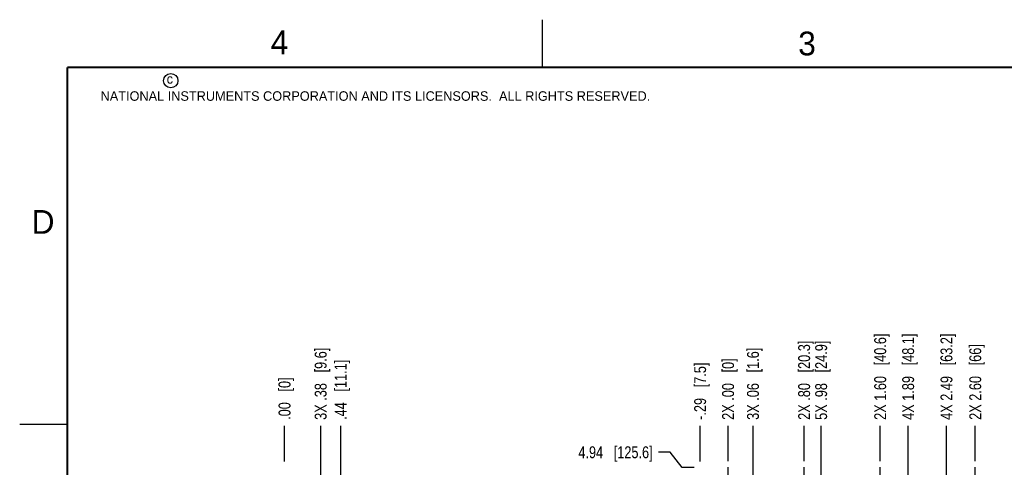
# Model space of a CAD drawing. Header units: inches. Extents: x 0 to 22, y 0 to 17.
# Tile 45 of 114: x 0 to 10.4, y 12.3 to 17. Entities that reach past the tile are written whole.
import ezdxf

# ---------------------------------------------------------------- set-up
doc = ezdxf.new("R2010")
doc.units = ezdxf.units.IN
doc.header["$LTSCALE"] = 1.21
doc.header["$MEASUREMENT"] = 0
doc.linetypes.add('CENTER', pattern=[0.6, 0.375, -0.075, 0.075, -0.075])
doc.layers.get('0').update_dxf_attribs({"linetype": 'CONTINUOUS'})
doc.layers.add('02___PRT_ALL_AXES', color=7, linetype='CONTINUOUS')
doc.layers.add('DIMENSIONS', color=7, linetype='CONTINUOUS')
doc.styles.get("Standard").update_dxf_attribs({"font": 'txt', "width": 0.8})
doc.styles.add('TEXTSTYLE_2', font='txt')
doc.dimstyles.new('DIMSTYLE_1', dxfattribs={"dimtxt": 0.125, "dimasz": 0.18, "dimexe": 0.125, "dimexo": 0.0625, "dimgap": 0.03125, "dimtad": 0, "dimtih": 1, "dimtoh": 1, "dimzin": 4, "dimdsep": 46, "dimtxsty": 'STANDARD', "dimblk": '_FILLED', "dimblk1": '_FILLED', "dimblk2": '_FILLED', "dimcen": 0.09, "dimadec": 0, "dimazin": 0, "dimtp": 0.01, "dimtm": 0.01, "dimtfac": 1, "dimtofl": 0, "dimtmove": 0, "dimatfit": 3, "dimldrblk": '_FILLED', "dimfxl": 1, "dimtolj": 1, "dimtzin": 4, "dimarcsym": 0})

# ---------------------------------------------------------------- blocks, each defined once
blk = doc.blocks.new('*D0')
at = {"layer": 'DIMENSIONS', "color": 2, "linetype": 'CONTINUOUS'}
blk.add_line((8.251, 12.361), (8.251, 12.733), dxfattribs=at)
at = {"layer": 'DIMENSIONS', "color": 2, "linetype": 'CONTINUOUS', "insert": (8.188, 12.795), "char_height": 0.125, "width": 1.325, "attachment_point": 1, "rotation": 90, "line_spacing_factor": 0.9}
blk.add_mtext('2X .80{\\Ftxt.shx;\\W1.000000;\\H0.125000; }[20.3]', dxfattribs=at)
blk = doc.blocks.new('_FILLED')
at = {"color": 0, "linetype": 'BYBLOCK'}
blk.add_solid([(0, 0), (-1, 0.174), (-1, -0.174)], dxfattribs=at)
blk = doc.blocks.new('*D1')
at = {"layer": 'DIMENSIONS', "color": 2, "linetype": 'CONTINUOUS'}
blk.add_line((7.451, 12.361), (7.451, 12.733), dxfattribs=at)
at = {"layer": 'DIMENSIONS', "color": 2, "linetype": 'CONTINUOUS', "insert": (7.388, 12.795), "char_height": 0.125, "width": 1.025, "attachment_point": 1, "rotation": 90, "line_spacing_factor": 0.9}
blk.add_mtext('2X .00{\\Ftxt.shx;\\W1.000000;\\H0.125000; }[0]', dxfattribs=at)
blk = doc.blocks.new('*D2')
at = {"layer": 'DIMENSIONS', "color": 2, "linetype": 'CONTINUOUS'}
blk.add_line((9.051, 12.361), (9.051, 12.733), dxfattribs=at)
at = {"layer": 'DIMENSIONS', "color": 2, "linetype": 'CONTINUOUS', "insert": (8.988, 12.795), "char_height": 0.125, "width": 1.425, "attachment_point": 1, "rotation": 90, "line_spacing_factor": 0.9}
blk.add_mtext('2X 1.60{\\Ftxt.shx;\\W1.000000;\\H0.125000; }[40.6]', dxfattribs=at)
blk = doc.blocks.new('*D3')
at = {"layer": 'DIMENSIONS', "color": 2, "linetype": 'CONTINUOUS'}
blk.add_line((10.051, 12.361), (10.051, 12.733), dxfattribs=at)
at = {"layer": 'DIMENSIONS', "color": 2, "linetype": 'CONTINUOUS', "insert": (9.988, 12.795), "char_height": 0.125, "width": 1.225, "attachment_point": 1, "rotation": 90, "line_spacing_factor": 0.9}
blk.add_mtext('2X 2.60{\\Ftxt.shx;\\W1.000000;\\H0.125000; }[66]', dxfattribs=at)
blk = doc.blocks.new('*D4')
at = {"layer": 'DIMENSIONS', "color": 2, "linetype": 'CONTINUOUS'}
blk.add_line((10.651, 12.361), (10.651, 12.733), dxfattribs=at)
at = {"layer": 'DIMENSIONS', "color": 2, "linetype": 'CONTINUOUS', "insert": (10.588, 12.795), "char_height": 0.125, "width": 1.425, "attachment_point": 1, "rotation": 90, "line_spacing_factor": 0.9}
blk.add_mtext('2X 3.20{\\Ftxt.shx;\\W1.000000;\\H0.125000; }[81.3]', dxfattribs=at)
blk = doc.blocks.new('*D5')
at = {"layer": 'DIMENSIONS', "color": 2, "linetype": 'CONTINUOUS'}
blk.add_line((11.451, 12.361), (11.451, 12.733), dxfattribs=at)
at = {"layer": 'DIMENSIONS', "color": 2, "linetype": 'CONTINUOUS', "insert": (11.388, 12.795), "char_height": 0.125, "width": 1.525, "attachment_point": 1, "rotation": 90, "line_spacing_factor": 0.9}
blk.add_mtext('2X 4.00{\\Ftxt.shx;\\W1.000000;\\H0.125000; }[101.6]', dxfattribs=at)
blk = doc.blocks.new('*D6')
at = {"layer": 'DIMENSIONS', "color": 2, "linetype": 'CONTINUOUS'}
blk.add_line((12.251, 12.361), (12.251, 12.733), dxfattribs=at)
at = {"layer": 'DIMENSIONS', "color": 2, "linetype": 'CONTINUOUS', "insert": (12.188, 12.795), "char_height": 0.125, "width": 1.525, "attachment_point": 1, "rotation": 90, "line_spacing_factor": 0.9}
blk.add_mtext('2X 4.80{\\Ftxt.shx;\\W1.000000;\\H0.125000; }[121.9]', dxfattribs=at)
blk = doc.blocks.new('*D7')
at = {"layer": 'DIMENSIONS', "color": 2, "linetype": 'CONTINUOUS'}
blk.add_line((7.157, 12.358), (7.157, 12.733), dxfattribs=at)
at = {"layer": 'DIMENSIONS', "color": 2, "linetype": 'CONTINUOUS', "insert": (7.094, 12.795), "char_height": 0.125, "width": 1.025, "attachment_point": 1, "rotation": 90, "line_spacing_factor": 0.9}
blk.add_mtext('-.29{\\Ftxt.shx;\\W1.000000;\\H0.125000; }[7.5]', dxfattribs=at)
blk = doc.blocks.new('*D9')
at = {"layer": 'DIMENSIONS', "color": 2, "linetype": 'CONTINUOUS'}
for p, q in [((7.713, 11.854), (7.713, 12.733)), ((7.514, 11.659), (7.713, 11.854)), ((7.514, 11.212), (7.514, 11.659))]:
    blk.add_line(p, q, dxfattribs=at)
at = {"layer": 'DIMENSIONS', "color": 2, "linetype": 'CONTINUOUS', "insert": (7.65, 12.795), "char_height": 0.125, "width": 1.225, "attachment_point": 1, "rotation": 90, "line_spacing_factor": 0.9}
blk.add_mtext('3X .06{\\Ftxt.shx;\\W1.000000;\\H0.125000; }[1.6]', dxfattribs=at)
blk = doc.blocks.new('*D10')
at = {"layer": 'DIMENSIONS', "color": 2, "linetype": 'CONTINUOUS'}
blk.add_line((8.43, 11.397), (8.43, 12.733), dxfattribs=at)
at = {"layer": 'DIMENSIONS', "color": 2, "linetype": 'CONTINUOUS', "insert": (8.367, 12.795), "char_height": 0.125, "width": 1.325, "attachment_point": 1, "rotation": 90, "line_spacing_factor": 0.9}
blk.add_mtext('5X .98{\\Ftxt.shx;\\W1.000000;\\H0.125000; }[24.9]', dxfattribs=at)
blk = doc.blocks.new('*D11')
at = {"layer": 'DIMENSIONS', "color": 2, "linetype": 'CONTINUOUS'}
blk.add_line((9.344, 10.78), (9.344, 12.733), dxfattribs=at)
at = {"layer": 'DIMENSIONS', "color": 2, "linetype": 'CONTINUOUS', "insert": (9.282, 12.795), "char_height": 0.125, "width": 1.425, "attachment_point": 1, "rotation": 90, "line_spacing_factor": 0.9}
blk.add_mtext('4X 1.89{\\Ftxt.shx;\\W1.000000;\\H0.125000; }[48.1]', dxfattribs=at)
blk = doc.blocks.new('*D12')
at = {"layer": 'DIMENSIONS', "color": 2, "linetype": 'CONTINUOUS'}
for p, q in [((9.747, 11.71), (9.747, 12.733)), ((9.937, 11.572), (9.747, 11.71)), ((9.937, 11.26), (9.937, 11.572))]:
    blk.add_line(p, q, dxfattribs=at)
at = {"layer": 'DIMENSIONS', "color": 2, "linetype": 'CONTINUOUS', "insert": (9.685, 12.795), "char_height": 0.125, "width": 1.425, "attachment_point": 1, "rotation": 90, "line_spacing_factor": 0.9}
blk.add_mtext('4X 2.49{\\Ftxt.shx;\\W1.000000;\\H0.125000; }[63.2]', dxfattribs=at)
blk = doc.blocks.new('*D13')
at = {"layer": 'DIMENSIONS', "color": 2, "linetype": 'CONTINUOUS'}
blk.add_line((11.149, 11.315), (11.149, 12.733), dxfattribs=at)
at = {"layer": 'DIMENSIONS', "color": 2, "linetype": 'CONTINUOUS', "insert": (11.086, 12.795), "char_height": 0.125, "width": 1.425, "attachment_point": 1, "rotation": 90, "line_spacing_factor": 0.9}
blk.add_mtext('2X 3.70{\\Ftxt.shx;\\W1.000000;\\H0.125000; }[93.9]', dxfattribs=at)
blk = doc.blocks.new('*D14')
at = {"layer": 'DIMENSIONS', "color": 2, "linetype": 'CONTINUOUS'}
for p, q in [((11.734, 11.613), (11.734, 12.733)), ((11.547, 11.467), (11.734, 11.613)), ((11.547, 10.974), (11.547, 11.467))]:
    blk.add_line(p, q, dxfattribs=at)
at = {"layer": 'DIMENSIONS', "color": 2, "linetype": 'CONTINUOUS', "insert": (11.672, 12.795), "char_height": 0.125, "width": 1.325, "attachment_point": 1, "rotation": 90, "line_spacing_factor": 0.9}
blk.add_mtext('4X 4.10{\\Ftxt.shx;\\W1.000000;\\H0.125000; }[104]', dxfattribs=at)
blk = doc.blocks.new('*D15')
at = {"layer": 'DIMENSIONS', "color": 2, "linetype": 'CONTINUOUS'}
for p, q in [((12.586, 11.856), (12.586, 12.733)), ((12.426, 11.702), (12.586, 11.856)), ((12.426, 11.246), (12.426, 11.702))]:
    blk.add_line(p, q, dxfattribs=at)
at = {"layer": 'DIMENSIONS', "color": 2, "linetype": 'CONTINUOUS', "insert": (12.523, 12.795), "char_height": 0.125, "width": 1.525, "attachment_point": 1, "rotation": 90, "line_spacing_factor": 0.9}
blk.add_mtext('4X 4.98{\\Ftxt.shx;\\W1.000000;\\H0.125000; }[126.4]', dxfattribs=at)
blk = doc.blocks.new('*D23')
at = {"layer": 'DIMENSIONS', "color": 2, "linetype": 'CONTINUOUS'}
for p, q in [((6.842, 12.455), (6.719, 12.455)), ((6.966, 12.295), (6.842, 12.455)), ((7.094, 12.295), (6.966, 12.295))]:
    blk.add_line(p, q, dxfattribs=at)
at = {"layer": 'DIMENSIONS', "color": 2, "linetype": 'CONTINUOUS', "insert": (6.657, 12.517), "char_height": 0.125, "width": 1.225, "attachment_point": 3, "line_spacing_factor": 0.9}
blk.add_mtext('4.94{\\Ftxt.shx;\\W1.000000;\\H0.125000; }[125.6]', dxfattribs=at)
blk = doc.blocks.new('*D48')
at = {"layer": 'DIMENSIONS', "color": 2, "linetype": 'CONTINUOUS'}
blk.add_line((3.166, 11.188), (3.166, 12.733), dxfattribs=at)
at = {"layer": 'DIMENSIONS', "color": 2, "linetype": 'CONTINUOUS', "insert": (3.103, 12.795), "char_height": 0.125, "width": 1.225, "attachment_point": 1, "rotation": 90, "line_spacing_factor": 0.9}
blk.add_mtext('3X .38{\\Ftxt.shx;\\W1.000000;\\H0.125000; }[9.6]', dxfattribs=at)
blk = doc.blocks.new('*D49')
at = {"layer": 'DIMENSIONS', "color": 2, "linetype": 'CONTINUOUS'}
blk.add_line((2.786, 12.358), (2.786, 12.733), dxfattribs=at)
at = {"layer": 'DIMENSIONS', "color": 2, "linetype": 'CONTINUOUS', "insert": (2.723, 12.795), "char_height": 0.125, "width": 0.725, "attachment_point": 1, "rotation": 90, "line_spacing_factor": 0.9}
blk.add_mtext('.00{\\Ftxt.shx;\\W1.000000;\\H0.125000; }[0]', dxfattribs=at)
blk = doc.blocks.new('*D50')
at = {"layer": 'DIMENSIONS', "color": 2, "linetype": 'CONTINUOUS'}
for p, q in [((3.376, 10.337), (3.376, 12.733)), ((3.221, 10.184), (3.376, 10.337)), ((3.221, 9.947), (3.221, 10.184))]:
    blk.add_line(p, q, dxfattribs=at)
at = {"layer": 'DIMENSIONS', "color": 2, "linetype": 'CONTINUOUS', "insert": (3.313, 12.795), "char_height": 0.125, "width": 1.025, "attachment_point": 1, "rotation": 90, "line_spacing_factor": 0.9}
blk.add_mtext('.44{\\Ftxt.shx;\\W1.000000;\\H0.125000; }[11.1]', dxfattribs=at)

msp = doc.modelspace()

# ---------------------------------------------------------------- linework, layer by layer
at = {"color": 2, "linetype": 'CONTINUOUS'}
for p, q in [((5.5, 16.5), (5.5, 17)), ((0, 12.75), (0.5, 12.75))]:
    msp.add_line(p, q, dxfattribs=at)
at = {"color": 7, "linetype": 'CONTINUOUS', "const_width": 0.02}
for points in [[(0.5, 16.5), (0.5, 0.5)], [(21.5, 16.5), (0.5, 16.5)]]:
    msp.add_lwpolyline(points, dxfattribs=at)
at = {"color": 2, "linetype": 'CONTINUOUS'}
msp.add_circle((1.589, 16.359), 0.0754, dxfattribs=at)
at = {"layer": '02___PRT_ALL_AXES', "color": 7, "linetype": 'CENTER'}
for p, q in [((7.451, 12.173), (7.451, 12.298)), ((8.251, 12.173), (8.251, 12.298)), ((9.051, 12.173), (9.051, 12.298)), ((10.051, 12.173), (10.051, 12.298))]:
    msp.add_line(p, q, dxfattribs=at)

# ---------------------------------------------------------------- texts
at = {"color": 2, "linetype": 'CONTINUOUS', "attachment_point": 1, "line_spacing_factor": 0.9, "style": 'TEXTSTYLE_2'}
for s, insert, char_height, width in [('4', (2.64, 16.887), 0.25, 0.25), ('3', (8.188, 16.875), 0.25, 0.25), ('c', (1.546, 16.428), 0.1, 0.1), ('NATIONAL INSTRUMENTS CORPORATION AND ITS LICENSORS.  ALL RIGHTS RESERVED.', (0.851, 16.248), 0.1, 7.3), ('D', (0.125, 15), 0.25, 0.25)]:
    msp.add_mtext(s, dxfattribs=dict(at, insert=insert, char_height=char_height, width=width))

# ---------------------------------------------------------------- dimensions: what is measured, and where the dimension line sits
at = {"layer": 'DIMENSIONS', "color": 2, "linetype": 'CONTINUOUS'}
for feature_location, offset, dtype, origin, text, picture, middle in [((11.451, 12.361), (0, 0.372), 1, (7.451, 12.298), '2X <>', '*D5', (11.451, 13.558)), ((12.251, 12.361), (0, 0.372), 1, (7.451, 12.298), '2X <>', '*D6', (12.251, 13.558)), ((12.426, 11.246), (0.16, 1.487), 0, (7.451, 11.184), '4X <>', '*D15', (12.586, 13.558)), ((9.051, 12.361), (0, 0.372), 1, (7.451, 12.298), '2X <>', '*D2', (9.051, 13.508)), ((10.651, 12.361), (0, 0.372), 1, (7.451, 12.298), '2X <>', '*D4', (10.651, 13.508)), ((9.344, 10.78), (0, 1.953), 1, (7.451, 10.717), '4X <>', '*D11', (9.344, 13.508)), ((9.937, 11.26), (-0.19, 1.473), 0, (7.451, 11.197), '4X <>', '*D12', (9.747, 13.508)), ((11.149, 11.315), (0, 1.418), 1, (7.451, 11.252), '2X <>', '*D13', (11.149, 13.508)), ((8.251, 12.361), (0, 0.372), 1, (7.451, 12.298), '2X <>', '*D0', (8.251, 13.458)), ((8.43, 11.397), (0, 1.336), 1, (7.451, 11.334), '5X <>', '*D10', (8.43, 13.458)), ((11.547, 10.974), (0.188, 1.759), 0, (7.451, 10.911), '4X <>', '*D14', (11.734, 13.458)), ((3.166, 11.188), (0, 1.544), 1, (2.786, 12.295), '3X <>', '*D48', (3.166, 13.408)), ((10.051, 12.361), (0, 0.372), 1, (7.451, 12.298), '2X <>', '*D3', (10.051, 13.408)), ((7.514, 11.212), (0.198, 1.521), 0, (7.451, 11.149), '3X <>', '*D9', (7.713, 13.408)), ((7.157, 12.358), (0, 0.375), 1, (7.451, 12.295), '-<>', '*D7', (7.157, 13.308)), ((7.450558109, 12.360677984), (0, 0.3719), 1, (7.450558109, 12.298177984), '2X <>', '*D1', (7.450558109, 13.307577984))]:
    dim = msp.add_ordinate_dim(feature_location=feature_location, offset=offset, dtype=dtype, origin=origin, text=text, dimstyle='DIMSTYLE_1', dxfattribs=at)
    dim.commit()
    dim.dimension.update_dxf_attribs({"geometry": picture, "text_midpoint": middle})
for feature_location, offset, dtype, origin, picture, middle in [((3.221, 9.947), (0.155, 2.785), 0, (2.786, 9.885), '*D50', (3.376, 13.308)), ((2.78587545, 12.357577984), (0, 0.375), 1, (2.78587545, 11.960577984), '*D49', (2.78587545, 13.157577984)), ((7.094, 12.295), (-0.375, 0.16), 0, (7.157, 7.352), '*D23', (6.044, 12.455))]:
    dim = msp.add_ordinate_dim(feature_location=feature_location, offset=offset, dtype=dtype, origin=origin, dimstyle='DIMSTYLE_1', dxfattribs=at)
    dim.commit()
    dim.dimension.update_dxf_attribs({"geometry": picture, "text_midpoint": middle})

doc.saveas('drawing.dxf')
